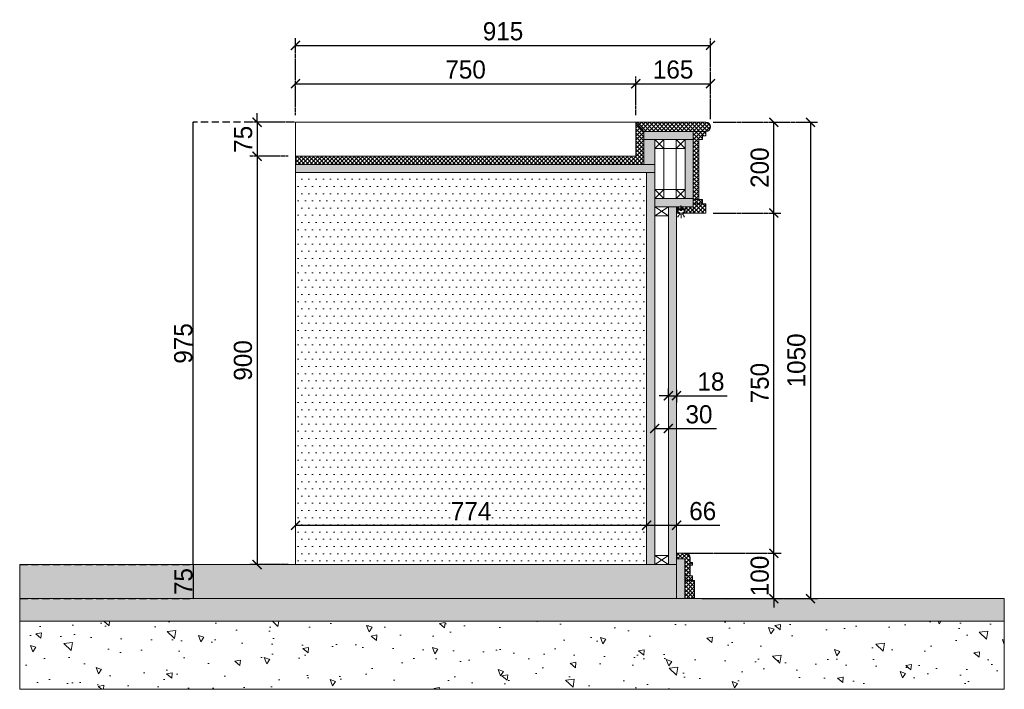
# Model space of a CAD drawing. Header units: millimetres. Extents: x 193134 to 268609, y 2024 to 10978.
# Tile 16 of 27: x 238932 to 241103, y 8077 to 9554. Entities that reach past the tile are written whole.
import ezdxf

# ---------------------------------------------------------------- set-up
doc = ezdxf.new("R2010")
doc.units = ezdxf.units.MM
doc.header["$LTSCALE"] = 2.5
doc.linetypes.add('DASHED2', pattern=[9.525, 6.35, -3.175])
for name, color, linetype, lineweight in [('Dimension', 40, 'Continuous', 0), ('ELEVATION 2', 43, 'Continuous', 15), ('ELEVATION 3', 21, 'Continuous', 13), ('ELEVATION 4', 35, 'Continuous', 9), ('HATCH LIGHT', 250, 'Continuous', 0), ('HATCH MEDIUM', 251, 'Continuous', 5), ('JOINERY_FABRIC-1', 3, 'Continuous', 0)]:
    doc.layers.add(name, color=color, linetype=linetype, lineweight=lineweight)
for name, color, linetype in [('PDF10_AED_297_PM_Cladding details$0$63071 FF-LIG', 7, 'Continuous'), ('PDF10_HANGAR-DOOR-ID$0$SCREW', 7, 'Continuous'), ('PDF10_KOJ-JNY-MDF Outer', 254, 'Continuous')]:
    doc.layers.add(name, color=color, linetype=linetype)
doc.styles.get("Standard").update_dxf_attribs({"font": 'GOTHIC.TTF'})
doc.dimstyles.new('AJKD_20', dxfattribs={"dimscale": 20, "dimtxt": 2, "dimasz": 1, "dimexe": 0.8, "dimexo": 0.8, "dimgap": 0.5, "dimtad": 1, "dimdec": 0, "dimzin": 0, "dimdsep": 46, "dimtxsty": 'Standard', "dimblk": 'ARCHTICK', "dimcen": 0.125, "dimclrd": 251, "dimclre": 251, "dimclrt": 42, "dimadec": 0, "dimazin": 0, "dimtfac": 1, "dimtdec": 0, "dimtix": 1, "dimtmove": 0, "dimatfit": 3, "dimfxl": 0, "dimtolj": 1, "dimtzin": 0, "dimarcsym": 0})
doc.dimstyles.new('Copy of AJKD_20', dxfattribs={"dimscale": 20, "dimtxt": 0.3, "dimasz": 0.15, "dimexe": 0, "dimexo": 0.1, "dimgap": 0.05, "dimtad": 1, "dimdec": 0, "dimzin": 0, "dimdsep": 46, "dimtxsty": 'Standard', "dimblk": 'ARCHTICK', "dimcen": 0.125, "dimclrd": 251, "dimclre": 251, "dimclrt": 42, "dimadec": 0, "dimazin": 0, "dimtfac": 1, "dimtdec": 0, "dimtix": 1, "dimtmove": 0, "dimatfit": 3, "dimfxl": 0, "dimtolj": 1, "dimtzin": 0, "dimarcsym": 0})

# ---------------------------------------------------------------- blocks, each defined once
blk = doc.blocks.new('*U29')
h = blk.add_hatch()
h.set_pattern_fill('AR-CONC', color=8, scale=20)
h.set_pattern_definition([(50, (-104760.01, -16109.49), (143.45204, -12.55043), [15, -165]), (355, (-104760, -16109.49), (-27.75027, 150.43843), [12, -132]), (100.45144, (-104748.05, -16110.53), (115.70177, 137.888), [12.74804, -140.22842]), (46.1842, (-104760, -16069.49), (213.44827, -33.10386), [22.5, -247.5]), (96.63564, (-104742.22, -16072.25), (186.9324, 194.8237), [19.12207, -210.34275]), (351.18416, (-104760, -16069.49), (186.9324, 194.8237), [18, -198]), (21, (-104740.01, -16079.49), (119.38141, -80.52378), [15, -165]), (326, (-104740, -16079.49), (48.66307, 145.03), [12, -132]), (71.45144, (-104730.06, -16086.2), (168.04448, 64.50623), [12.74804, -140.22842]), (37.5, (-104760.006, -16109.49), (2.43197, 66.57877), [0, -130.4, 0, -134, 0, -132.5]), (7.5, (-104760.01, -16109.49), (52.613907, 78.88234), [0, -76.4, 0, -127.4, 0, -50.5]), (327.5, (-104804.606, -16109.49), (106.764487, -4.510974), [0, -50, 0, -156, 0, -207]), (317.5, (-104824.61, -16109.49), (116.63723, 20.021), [0, -65, 0, -103.6, 0, -147])])
h.paths.add_polyline_path([(100, -1772.7), (250, -1772.7), (250, 397.9), (100, 397.9)])
h = blk.add_hatch(color=8)
h.dxf.hatch_style = 1
h.paths.add_polyline_path([(300, 397.9), (250, 397.9), (250, -1772.7), (300, -1772.7)])
at = {"color": 6}
for points in [[(250, 397.9), (100, 397.9), (100, -1772.7), (250, -1772.7)], [(250, 397.9), (300, 397.9), (300, -1772.7), (250, -1772.7)]]:
    blk.add_lwpolyline(points, close=True, dxfattribs=at)
blk = doc.blocks.new('lg')
at = {"layer": 'JOINERY_FABRIC-1', "color": 8}
blk.add_lwpolyline([(67673, 63291.9), (67693.3, 63291.9), (67693.3, 63301.2), (67673, 63301.2)], close=True, dxfattribs=at)
at = {"layer": 'PDF10_AED_297_PM_Cladding details$0$63071 FF-LIG', "color": 8, "lineweight": 0}
for p, q in [((67685.7, 63299.5), (67679.8, 63299.5)), ((67677.2, 63291.9), (67674.7, 63291.9)), ((67678.1, 63286.8), (67675.5, 63283.4)), ((67677.2, 63293.5), (67678.9, 63293.5)), ((67678.9, 63293.5), (67680.6, 63291.9)), ((67679.8, 63289.3), (67678.9, 63287.6)), ((67680.6, 63291.9), (67685.7, 63291.9)), ((67683.1, 63287.6), (67683.1, 63285.9)), ((67683.1, 63285.1), (67683.1, 63280.9)), ((67685.7, 63291.9), (67686.5, 63291.9)), ((67686.5, 63291.9), (67687.4, 63293.5)), ((67687.4, 63293.5), (67689.1, 63293.5)), ((67687.4, 63289.3), (67688.2, 63287.6)), ((67688.2, 63286.8), (67690.8, 63283.4)), ((67690.8, 63291.9), (67689.1, 63291.9))]:
    blk.add_line(p, q, dxfattribs=at)
for points in [[(67674.7, 63291.9), (67674.7, 63300.3), (67690.8, 63300.3), (67690.8, 63291.9)], [(67689.1, 63291.9), (67689.1, 63294.4), (67689.9, 63294.4), (67689.9, 63299.5), (67676.4, 63299.5), (67676.4, 63294.4), (67677.2, 63294.4), (67677.2, 63291.9)]]:
    blk.add_lwpolyline(points, dxfattribs=at)
blk.add_arc((67683.6, 63294.8), 6.35, 202.1005, 337.8995, dxfattribs=at)
at = {"layer": 'PDF10_HANGAR-DOOR-ID$0$SCREW', "color": 8, "lineweight": 0}
for p, q in [((67682.9, 63307.9), (67682.3, 63307.4)), ((67682.3, 63305.7), (67683.1, 63306.5)), ((67682.3, 63305.7), (67683.1, 63306.5)), ((67682.3, 63305.7), (67682.3, 63305.4)), ((67682.3, 63305.4), (67682.3, 63304.5)), ((67683.1, 63304.5), (67682.3, 63303.7)), ((67682.3, 63304.5), (67682.3, 63303.7)), ((67682.3, 63303.7), (67683.1, 63303.7)), ((67683.1, 63303.7), (67682.3, 63302.9)), ((67682.3, 63303.7), (67682.3, 63302.9)), ((67682.3, 63302.9), (67682.3, 63302.9)), ((67683.1, 63302.9), (67682.3, 63302)), ((67682.3, 63302), (67682.3, 63302)), ((67682.3, 63302), (67682.3, 63301.2)), ((67683.1, 63302), (67682.3, 63301.2)), ((67682.3, 63301.2), (67682.3, 63300.3)), ((67683.1, 63300.3), (67682.3, 63299.5)), ((67682.3, 63299.5), (67683.1, 63300.3)), ((67682.3, 63300.3), (67682.3, 63299.5)), ((67682.3, 63299.5), (67682.3, 63299.5)), ((67682.7, 63298), (67682.7, 63298)), ((67683.1, 63303.7), (67683.1, 63304.5)), ((67683.1, 63300.3), (67683.1, 63299.5)), ((67683.1, 63299.5), (67683.1, 63300.3)), ((67683.6, 63298), (67683.6, 63298))]:
    blk.add_line(p, q, dxfattribs=at)
for points in [[(67681, 63298), (67682.7, 63298), (67683.6, 63298), (67684.4, 63298)], [(67682.3, 63308.2), (67682.3, 63309), (67683.1, 63307.4), (67683.1, 63307.4)], [(67683.1, 63306.5), (67682.3, 63306.5), (67682.3, 63307.4), (67682.9, 63307.9), (67682.3, 63307.4), (67682.3, 63308.2), (67682.6, 63308.5), (67682.3, 63308.2), (67682.6, 63308.5)], [(67682.3, 63304.5), (67683.1, 63305.4), (67682.3, 63305.4), (67682.3, 63305.4), (67683.1, 63305.7)], [(67682.3, 63302.9), (67683.1, 63303.7), (67682.3, 63303.7), (67683.1, 63304.5), (67682.3, 63304.5), (67683.1, 63305.4), (67683.1, 63305.4)]]:
    blk.add_lwpolyline(points, dxfattribs=at)
for points in [[(67681.1, 63298, 0.304472), (67682.3, 63300.3), (67683.1, 63301.2), (67683.1, 63301.2), (67682.3, 63300.3), (67683.1, 63301.2)], [(67682.3, 63305.4), (67683.1, 63305.7), (67682.3, 63305.7), (67682.3, 63306.5), (67683.1, 63307.4), (67682.3, 63306.5), (67683.1, 63307.4), (67683.1, 63307.4), (67683.1, 63300.3, 0.304472), (67684.3, 63298)]]:
    blk.add_lwpolyline(points, format="xyb", dxfattribs=at)
for points in [[(67682.3, 63302), (67683.1, 63303.7), (67682.3, 63302.9)], [(67682.3, 63302), (67683.1, 63302.9), (67683.1, 63302.9)], [(67682.3, 63301.2), (67683.1, 63302), (67683.1, 63302)]]:
    blk.add_lwpolyline(points, close=True, dxfattribs=at)
at = {"layer": 'PDF10_KOJ-JNY-MDF Outer', "color": 8, "lineweight": 0}
blk.add_line((67673, 63301.2), (67673, 63291.9), dxfattribs=at)
blk = doc.blocks.new('_ArchTick')
at = {"color": 0, "linetype": 'ByBlock', "const_width": 0.15}
blk.add_lwpolyline([(-0.5, -0.5), (0.5, 0.5)], dxfattribs=at)
blk = doc.blocks.new('*D16')
at = {"layer": 'Defpoints', "color": 0, "ltscale": 0.1}
for p in [(239539.9, 9327.3), (239455.2, 9252.3), (239539.9, 9252.3)]:
    blk.add_point(p, dxfattribs=at)
at = {"layer": 'Dimension', "color": 251, "lineweight": -2, "ltscale": 0.1}
for p, q in [((239455.2, 9327.3), (239455.2, 9347.3)), ((239455.2, 9327.3), (239455.2, 9252.3)), ((239455.2, 9252.3), (239455.2, 9232.3))]:
    blk.add_line(p, q, dxfattribs=at)
at = {"layer": 'Dimension', "color": 251, "linetype": 'DASHED2', "lineweight": -2, "ltscale": 0.1}
for p, q in [((239523.9, 9327.3), (239439.2, 9327.3)), ((239523.9, 9252.3), (239439.2, 9252.3))]:
    blk.add_line(p, q, dxfattribs=at)
at = {"layer": 'Dimension', "color": 251, "lineweight": -2, "ltscale": 0.1, "xscale": 20, "yscale": 20, "zscale": 20}
for p, rotation in [((239455.2, 9327.3), 270), ((239455.2, 9252.3), 90)]:
    blk.add_blockref('_ArchTick', p, dxfattribs=dict(at, rotation=rotation))
at = {"layer": 'Dimension', "color": 42, "ltscale": 0.1, "insert": (239424.7, 9289.8), "char_height": 40, "attachment_point": 5, "rotation": 90}
blk.add_mtext('\\A1;75', dxfattribs=at)
blk = doc.blocks.new('*D17')
at = {"layer": 'Defpoints', "color": 0, "ltscale": 0.1}
for p in [(239539.9, 9252.3), (239455.2, 8352.3), (239539.9, 8352.3)]:
    blk.add_point(p, dxfattribs=at)
at = {"layer": 'Dimension', "color": 251, "linetype": 'DASHED2', "lineweight": -2, "ltscale": 0.1}
for p, q in [((239523.9, 9252.3), (239439.2, 9252.3)), ((239523.9, 8352.3), (239439.2, 8352.3))]:
    blk.add_line(p, q, dxfattribs=at)
at = {"layer": 'Dimension', "color": 251, "lineweight": -2, "ltscale": 0.1}
blk.add_line((239455.2, 9252.3), (239455.2, 8352.3), dxfattribs=at)
at = {"layer": 'Dimension', "color": 251, "lineweight": -2, "ltscale": 0.1, "xscale": 20, "yscale": 20, "zscale": 20}
for p, rotation in [((239455.2, 9252.3), 90), ((239455.2, 8352.3), 270)]:
    blk.add_blockref('_ArchTick', p, dxfattribs=dict(at, rotation=rotation))
at = {"layer": 'Dimension', "color": 42, "ltscale": 0.1, "insert": (239424.2, 8802.3), "char_height": 40, "attachment_point": 5, "rotation": 90}
blk.add_mtext('\\A1;900', dxfattribs=at)
blk = doc.blocks.new('DE')
at = {"color": 8}
for p, q in [((119502.1, 80733.5), (119522.1, 80753.5)), ((119502.1, 80753.5), (119522.1, 80733.5))]:
    blk.add_line(p, q, dxfattribs=at)
at = {"color": 13}
blk.add_lwpolyline([(119502.1, 80733.5), (119522.1, 80733.5), (119522.1, 80753.5), (119502.1, 80753.5)], close=True, dxfattribs=at)
blk = doc.blocks.new('*D18')
at = {"layer": 'Defpoints', "color": 0}
for p in [(240379.9, 8377.2), (240594.5, 8377.2), (240419.9, 8277.3)]:
    blk.add_point(p, dxfattribs=at)
at = {"layer": 'Dimension', "color": 251, "lineweight": -2}
for p, q in [((240594.5, 8377.2), (240594.5, 8397.2)), ((240594.5, 8277.3), (240594.5, 8377.2)), ((240594.5, 8277.3), (240594.5, 8257.3))]:
    blk.add_line(p, q, dxfattribs=at)
at = {"layer": 'Dimension', "color": 251, "linetype": 'DASHED2', "lineweight": -2}
for p, q in [((240395.9, 8377.2), (240610.5, 8377.2)), ((240435.9, 8277.3), (240610.5, 8277.3))]:
    blk.add_line(p, q, dxfattribs=at)
at = {"layer": 'Dimension', "color": 251, "lineweight": -2, "xscale": 20, "yscale": 20, "zscale": 20}
for p, rotation in [((240594.5, 8377.2), 270), ((240594.5, 8277.3), 90)]:
    blk.add_blockref('_ArchTick', p, dxfattribs=dict(at, rotation=rotation))
at = {"layer": 'Dimension', "color": 42, "insert": (240563.5, 8327.2), "char_height": 40, "attachment_point": 5, "rotation": 90}
blk.add_mtext('\\A1;100', dxfattribs=at)
blk = doc.blocks.new('*D19')
at = {"layer": 'Defpoints', "color": 0, "ltscale": 0.1}
for p in [(240444.9, 9127.3), (240594.5, 9127.3), (240379.9, 8377.2)]:
    blk.add_point(p, dxfattribs=at)
at = {"layer": 'Dimension', "color": 251, "linetype": 'DASHED2', "lineweight": -2, "ltscale": 0.1}
for p, q in [((240460.9, 9127.3), (240610.5, 9127.3)), ((240395.9, 8377.2), (240610.5, 8377.2))]:
    blk.add_line(p, q, dxfattribs=at)
at = {"layer": 'Dimension', "color": 251, "lineweight": -2, "ltscale": 0.1}
blk.add_line((240594.5, 8377.2), (240594.5, 9127.3), dxfattribs=at)
at = {"layer": 'Dimension', "color": 251, "lineweight": -2, "ltscale": 0.1, "xscale": 20, "yscale": 20, "zscale": 20}
for p, rotation in [((240594.5, 9127.3), 90), ((240594.5, 8377.2), 270)]:
    blk.add_blockref('_ArchTick', p, dxfattribs=dict(at, rotation=rotation))
at = {"layer": 'Dimension', "color": 42, "ltscale": 0.1, "insert": (240563.5, 8752.2), "char_height": 40, "attachment_point": 5, "rotation": 90}
blk.add_mtext('\\A1;750', dxfattribs=at)
blk = doc.blocks.new('*D20')
at = {"layer": 'Defpoints', "color": 0, "ltscale": 0.1}
for p in [(240444.9, 9327.3), (240594.5, 9327.3), (240444.9, 9127.3)]:
    blk.add_point(p, dxfattribs=at)
at = {"layer": 'Dimension', "color": 251, "linetype": 'DASHED2', "lineweight": -2, "ltscale": 0.1}
for p, q in [((240460.9, 9327.3), (240610.5, 9327.3)), ((240460.9, 9127.3), (240610.5, 9127.3))]:
    blk.add_line(p, q, dxfattribs=at)
at = {"layer": 'Dimension', "color": 251, "lineweight": -2, "ltscale": 0.1}
blk.add_line((240594.5, 9127.3), (240594.5, 9327.3), dxfattribs=at)
at = {"layer": 'Dimension', "color": 251, "lineweight": -2, "ltscale": 0.1, "xscale": 20, "yscale": 20, "zscale": 20}
for p, rotation in [((240594.5, 9327.3), 90), ((240594.5, 9127.3), 270)]:
    blk.add_blockref('_ArchTick', p, dxfattribs=dict(at, rotation=rotation))
at = {"layer": 'Dimension', "color": 42, "ltscale": 0.1, "insert": (240563.5, 9227.3), "char_height": 40, "attachment_point": 5, "rotation": 90}
blk.add_mtext('\\A1;200', dxfattribs=at)
blk = doc.blocks.new('*D21')
at = {"layer": 'Defpoints', "color": 0, "ltscale": 0.1}
for p in [(240444.9, 9327.3), (240419.9, 8277.3), (240675.3, 8277.3)]:
    blk.add_point(p, dxfattribs=at)
at = {"layer": 'Dimension', "color": 251, "linetype": 'DASHED2', "lineweight": -2, "ltscale": 0.1}
for p, q in [((240460.9, 9327.3), (240691.3, 9327.3)), ((240435.9, 8277.3), (240691.3, 8277.3))]:
    blk.add_line(p, q, dxfattribs=at)
at = {"layer": 'Dimension', "color": 251, "lineweight": -2, "ltscale": 0.1}
blk.add_line((240675.3, 9327.3), (240675.3, 8277.3), dxfattribs=at)
at = {"layer": 'Dimension', "color": 251, "lineweight": -2, "ltscale": 0.1, "xscale": 20, "yscale": 20, "zscale": 20}
for p, rotation in [((240675.3, 9327.3), 90), ((240675.3, 8277.3), 270)]:
    blk.add_blockref('_ArchTick', p, dxfattribs=dict(at, rotation=rotation))
at = {"layer": 'Dimension', "color": 42, "ltscale": 0.1, "insert": (240644.2, 8802.3), "char_height": 40, "attachment_point": 5, "rotation": 90}
blk.add_mtext('\\A1;1050', dxfattribs=at)
blk = doc.blocks.new('*D22')
at = {"layer": 'Defpoints', "color": 0, "ltscale": 0.1}
for p in [(240454.9, 9496.8), (239539.9, 9326.9), (240454.9, 9318.2)]:
    blk.add_point(p, dxfattribs=at)
at = {"layer": 'Dimension', "color": 251, "linetype": 'DASHED2', "lineweight": -2, "ltscale": 0.1}
for p, q in [((239539.9, 9342.9), (239539.9, 9512.8)), ((240454.9, 9334.2), (240454.9, 9512.8))]:
    blk.add_line(p, q, dxfattribs=at)
at = {"layer": 'Dimension', "color": 251, "lineweight": -2, "ltscale": 0.1}
blk.add_line((239539.9, 9496.8), (240454.9, 9496.8), dxfattribs=at)
at = {"layer": 'Dimension', "color": 251, "lineweight": -2, "ltscale": 0.1, "xscale": 20, "yscale": 20, "zscale": 20, "rotation": 180}
blk.add_blockref('_ArchTick', (239539.9, 9496.8), dxfattribs=at)
at = {"layer": 'Dimension', "color": 251, "lineweight": -2, "ltscale": 0.1, "xscale": 20, "yscale": 20, "zscale": 20}
blk.add_blockref('_ArchTick', (240454.9, 9496.8), dxfattribs=at)
at = {"layer": 'Dimension', "color": 42, "ltscale": 0.1, "insert": (239997.4, 9527.8), "char_height": 40, "attachment_point": 5}
blk.add_mtext('\\A1;915', dxfattribs=at)
blk = doc.blocks.new('*D23')
at = {"layer": 'Defpoints', "color": 0, "ltscale": 0.1}
for p in [(240289.9, 9412.4), (239539.9, 9326.9), (240289.9, 9327.3)]:
    blk.add_point(p, dxfattribs=at)
at = {"layer": 'Dimension', "color": 251, "linetype": 'DASHED2', "lineweight": -2, "ltscale": 0.1}
for p, q in [((239539.9, 9342.9), (239539.9, 9428.4)), ((240289.9, 9343.3), (240289.9, 9428.4))]:
    blk.add_line(p, q, dxfattribs=at)
at = {"layer": 'Dimension', "color": 251, "lineweight": -2, "ltscale": 0.1}
blk.add_line((239539.9, 9412.4), (240289.9, 9412.4), dxfattribs=at)
at = {"layer": 'Dimension', "color": 251, "lineweight": -2, "ltscale": 0.1, "xscale": 20, "yscale": 20, "zscale": 20, "rotation": 180}
blk.add_blockref('_ArchTick', (239539.9, 9412.4), dxfattribs=at)
at = {"layer": 'Dimension', "color": 251, "lineweight": -2, "ltscale": 0.1, "xscale": 20, "yscale": 20, "zscale": 20}
blk.add_blockref('_ArchTick', (240289.9, 9412.4), dxfattribs=at)
at = {"layer": 'Dimension', "color": 42, "ltscale": 0.1, "insert": (239914.9, 9443.4), "char_height": 40, "attachment_point": 5}
blk.add_mtext('\\A1;750', dxfattribs=at)
blk = doc.blocks.new('*D24')
at = {"layer": 'Defpoints', "color": 0, "ltscale": 0.1}
for p in [(240454.9, 9412.4), (240289.9, 9327.3), (240454.9, 9318.2)]:
    blk.add_point(p, dxfattribs=at)
at = {"layer": 'Dimension', "color": 251, "linetype": 'DASHED2', "lineweight": -2, "ltscale": 0.1}
for p, q in [((240289.9, 9343.3), (240289.9, 9428.4)), ((240454.9, 9334.2), (240454.9, 9428.4))]:
    blk.add_line(p, q, dxfattribs=at)
at = {"layer": 'Dimension', "color": 251, "lineweight": -2, "ltscale": 0.1}
blk.add_line((240289.9, 9412.4), (240454.9, 9412.4), dxfattribs=at)
at = {"layer": 'Dimension', "color": 251, "lineweight": -2, "ltscale": 0.1, "xscale": 20, "yscale": 20, "zscale": 20, "rotation": 180}
blk.add_blockref('_ArchTick', (240289.9, 9412.4), dxfattribs=at)
at = {"layer": 'Dimension', "color": 251, "lineweight": -2, "ltscale": 0.1, "xscale": 20, "yscale": 20, "zscale": 20}
blk.add_blockref('_ArchTick', (240454.9, 9412.4), dxfattribs=at)
at = {"layer": 'Dimension', "color": 42, "ltscale": 0.1, "insert": (240372.4, 9443.4), "char_height": 40, "attachment_point": 5}
blk.add_mtext('\\A1;165', dxfattribs=at)
blk = doc.blocks.new('*D25')
at = {"layer": 'Defpoints', "color": 0, "ltscale": 0.1}
for p in [(240379.9, 8753.7), (240361.9, 8709.5), (240379.9, 8724.5)]:
    blk.add_point(p, dxfattribs=at)
at = {"layer": 'Dimension', "color": 251, "linetype": 'DASHED2', "lineweight": -2, "ltscale": 0.1}
for p, q in [((240361.9, 8725.5), (240361.9, 8740.5)), ((240379.9, 8737.7), (240379.9, 8708.5))]:
    blk.add_line(p, q, dxfattribs=at)
at = {"layer": 'Dimension', "color": 251, "lineweight": -2, "ltscale": 0.1}
for p, q in [((240361.9, 8724.5), (240341.9, 8724.5)), ((240361.9, 8724.5), (240379.9, 8724.5)), ((240379.9, 8724.5), (240491.8, 8724.5))]:
    blk.add_line(p, q, dxfattribs=at)
at = {"layer": 'Dimension', "color": 251, "lineweight": -2, "ltscale": 0.1, "xscale": 20, "yscale": 20, "zscale": 20}
blk.add_blockref('_ArchTick', (240361.9, 8724.5), dxfattribs=at)
at = {"layer": 'Dimension', "color": 251, "lineweight": -2, "ltscale": 0.1, "xscale": 20, "yscale": 20, "zscale": 20, "rotation": 180}
blk.add_blockref('_ArchTick', (240379.9, 8724.5), dxfattribs=at)
at = {"layer": 'Dimension', "color": 42, "ltscale": 0.1, "insert": (240455.9, 8755.5), "char_height": 40, "attachment_point": 5}
blk.add_mtext('\\A1;18', dxfattribs=at)
blk = doc.blocks.new('*D26')
at = {"layer": 'Defpoints', "color": 0, "ltscale": 0.1}
for p in [(240331.9, 8652.2), (240361.9, 8652.2), (240361.9, 8652.2)]:
    blk.add_point(p, dxfattribs=at)
at = {"layer": 'Dimension', "color": 251, "lineweight": -2, "ltscale": 0.1}
for p, q in [((240331.9, 8652.2), (240361.9, 8652.2)), ((240361.9, 8652.2), (240468.4, 8652.2))]:
    blk.add_line(p, q, dxfattribs=at)
at = {"layer": 'Dimension', "color": 251, "lineweight": -2, "ltscale": 0.1, "xscale": 20, "yscale": 20, "zscale": 20, "rotation": 180}
blk.add_blockref('_ArchTick', (240331.9, 8652.2), dxfattribs=at)
at = {"layer": 'Dimension', "color": 251, "lineweight": -2, "ltscale": 0.1, "xscale": 20, "yscale": 20, "zscale": 20}
blk.add_blockref('_ArchTick', (240361.9, 8652.2), dxfattribs=at)
at = {"layer": 'Dimension', "color": 42, "ltscale": 0.1, "insert": (240429.4, 8683.3), "char_height": 40, "attachment_point": 5}
blk.add_mtext('\\A1;30', dxfattribs=at)
blk = doc.blocks.new('*D27')
at = {"layer": 'Defpoints', "color": 0, "ltscale": 0.1}
for p in [(239539.9, 8439), (240313.9, 8439), (240313.9, 8439)]:
    blk.add_point(p, dxfattribs=at)
at = {"layer": 'Dimension', "color": 251, "lineweight": -2, "ltscale": 0.1}
blk.add_line((239539.9, 8439), (240313.9, 8439), dxfattribs=at)
at = {"layer": 'Dimension', "color": 251, "lineweight": -2, "ltscale": 0.1, "xscale": 20, "yscale": 20, "zscale": 20, "rotation": 180}
blk.add_blockref('_ArchTick', (239539.9, 8439), dxfattribs=at)
at = {"layer": 'Dimension', "color": 251, "lineweight": -2, "ltscale": 0.1, "xscale": 20, "yscale": 20, "zscale": 20}
blk.add_blockref('_ArchTick', (240313.9, 8439), dxfattribs=at)
at = {"layer": 'Dimension', "color": 42, "ltscale": 0.1, "insert": (239926.9, 8470), "char_height": 40, "attachment_point": 5}
blk.add_mtext('\\A1;774', dxfattribs=at)
blk = doc.blocks.new('*D28')
at = {"layer": 'Defpoints', "color": 0, "ltscale": 0.1}
for p in [(240313.9, 8439), (240379.9, 8439), (240379.9, 8439)]:
    blk.add_point(p, dxfattribs=at)
at = {"layer": 'Dimension', "color": 251, "lineweight": -2, "ltscale": 0.1}
for p, q in [((240313.9, 8439), (240379.9, 8439)), ((240379.9, 8439), (240475.4, 8439))]:
    blk.add_line(p, q, dxfattribs=at)
at = {"layer": 'Dimension', "color": 251, "lineweight": -2, "ltscale": 0.1, "xscale": 20, "yscale": 20, "zscale": 20, "rotation": 180}
blk.add_blockref('_ArchTick', (240313.9, 8439), dxfattribs=at)
at = {"layer": 'Dimension', "color": 251, "lineweight": -2, "ltscale": 0.1, "xscale": 20, "yscale": 20, "zscale": 20}
blk.add_blockref('_ArchTick', (240379.9, 8439), dxfattribs=at)
at = {"layer": 'Dimension', "color": 42, "ltscale": 0.1, "insert": (240437.7, 8470), "char_height": 40, "attachment_point": 5}
blk.add_mtext('\\A1;66', dxfattribs=at)
blk = doc.blocks.new('*D146')
at = {"layer": 'Defpoints', "color": 0}
for p in [(238931.9, 8352.3), (238931.9, 8277.3), (239314.6, 8277.3)]:
    blk.add_point(p, dxfattribs=at)
at = {"layer": 'Dimension', "color": 251, "linetype": 'DASHED2', "lineweight": -2}
for p, q in [((238933.9, 8352.3), (239314.6, 8352.3)), ((238933.9, 8277.3), (239314.6, 8277.3))]:
    blk.add_line(p, q, dxfattribs=at)
at = {"layer": 'Dimension', "color": 251, "lineweight": -2}
blk.add_line((239314.6, 8352.3), (239314.6, 8277.3), dxfattribs=at)
at = {"layer": 'Dimension', "color": 251, "lineweight": -2, "xscale": 3, "yscale": 3, "zscale": 3}
for p, rotation in [((239314.6, 8352.3), 90), ((239314.6, 8277.3), 270)]:
    blk.add_blockref('_ArchTick', p, dxfattribs=dict(at, rotation=rotation))
at = {"layer": 'Dimension', "color": 42, "insert": (239293.1, 8314.8), "char_height": 40, "attachment_point": 5, "rotation": 90}
blk.add_mtext('\\A1;75', dxfattribs=at)
blk = doc.blocks.new('*D147')
at = {"layer": 'Defpoints', "color": 0}
for p in [(239314.6, 9327.3), (239539.9, 9327.3), (238931.9, 8352.3)]:
    blk.add_point(p, dxfattribs=at)
at = {"layer": 'Dimension', "color": 251, "linetype": 'DASHED2', "lineweight": -2}
for p, q in [((239537.9, 9327.3), (239314.6, 9327.3)), ((238933.9, 8352.3), (239314.6, 8352.3))]:
    blk.add_line(p, q, dxfattribs=at)
at = {"layer": 'Dimension', "color": 251, "lineweight": -2}
blk.add_line((239314.6, 8352.3), (239314.6, 9327.3), dxfattribs=at)
at = {"layer": 'Dimension', "color": 251, "lineweight": -2, "xscale": 3, "yscale": 3, "zscale": 3}
for p, rotation in [((239314.6, 9327.3), 90), ((239314.6, 8352.3), 270)]:
    blk.add_blockref('_ArchTick', p, dxfattribs=dict(at, rotation=rotation))
at = {"layer": 'Dimension', "color": 42, "insert": (239292.6, 8839.8), "char_height": 40, "attachment_point": 5, "rotation": 90}
blk.add_mtext('\\A1;975', dxfattribs=at)

msp = doc.modelspace()

# ---------------------------------------------------------------- hatches: boundary and pattern name
at = {"layer": 'Dimension'}
h = msp.add_hatch(color=251, dxfattribs=at)
h.dxf.hatch_style = 1
h.paths.add_polyline_path([(238931.9, 8352.3), (240379.9, 8352.3), (240379.9, 8277.3), (238931.9, 8277.3)])
at = {"layer": 'HATCH LIGHT'}
h = msp.add_hatch(dxfattribs=at)
h.set_pattern_fill('ANSI37', color=256, scale=2)
h.set_pattern_definition([(45, (0, -7340.056), (-4.49012806, 4.49012806), []), (135, (0, -7340.056), (-4.49012806, -4.49012806), [])])
h.paths.add_polyline_path([(240307.9, 9306.9), (240289.9, 9326.9), (240289.9, 9252.3), (239539.9, 9252.3), (239539.9, 9234.3), (240307.9, 9234.3)])
edge = h.paths.add_edge_path()
edge.add_line((240444.9, 9327.3), (240289.9, 9327.3))
edge.add_line((240289.9, 9327.3), (240307.9, 9307.3))
edge.add_line((240307.9, 9307.3), (240444.9, 9307.3))
edge.add_arc((240444.9, 9317.3), 10, 269.98, 450.02)
h.paths.add_polyline_path([(240428.9, 9289.3), (240436.9, 9289.3), (240436.9, 9297.3), (240444.9, 9297.3), (240444.9, 9307.3), (240416.9, 9307.3), (240416.9, 9157.3), (240428.9, 9157.3)])
h.paths.add_polyline_path([(240436.9, 9157.3), (240416.9, 9157.3), (240416.9, 9147.3), (240436.9, 9147.3)])
h.paths.add_polyline_path([(240444.9, 9147.3), (240416.9, 9147.3), (240416.9, 9127.3), (240444.9, 9127.3)])
h.paths.add_polyline_path([(240416.9, 9141.3), (240390.1, 9141.3), (240390.1, 9136.2), (240400.2, 9136.2), (240400.2, 9127.3), (240416.9, 9127.3)])
h.paths.add_polyline_path([(240389.2, 9137.9), (240389.2, 9138.8), (240389.2, 9139.6), (240389.2, 9140.4), (240389.2, 9140.7), (240389.2, 9141.3), (240379.9, 9141.3), (240379.9, 9136.2), (240389.2, 9136.2), (240389.2, 9137.1)])
edge = h.paths.add_edge_path()
edge.add_arc((240399.9, 8367.2), 10, 0, 90)
edge.add_line((240399.9, 8377.2), (240379.9, 8377.2))
edge.add_line((240379.9, 8377.2), (240379.9, 8365.2))
edge.add_line((240379.9, 8365.2), (240397.9, 8365.2))
edge.add_line((240397.9, 8365.2), (240397.9, 8357.2))
edge.add_line((240397.9, 8357.2), (240409.9, 8357.2))
edge.add_line((240409.9, 8357.2), (240409.9, 8367.2))
h.paths.add_polyline_path([(240414.9, 8357.2), (240397.9, 8357.2), (240397.9, 8351.2), (240414.9, 8351.2)])
h.paths.add_polyline_path([(240409.9, 8351.2), (240397.9, 8351.2), (240397.9, 8327.2), (240409.9, 8327.2)])
h.paths.add_polyline_path([(240414.9, 8327.2), (240397.9, 8327.2), (240397.9, 8317.2), (240409.9, 8317.2), (240414.9, 8317.2)])
h.paths.add_polyline_path([(240419.9, 8317.2), (240414.9, 8317.2), (240409.9, 8317.2), (240397.9, 8317.2), (240397.9, 8277.3), (240419.9, 8277.3)])
h = msp.add_hatch(dxfattribs=at)
h.set_pattern_fill('ANSI36', color=256, scale=1.5, angle=180)
h.set_pattern_definition([(225, (-89242.654, -10429.8917), (-2.525697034, -9.260889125), [11.90625, -2.38125, 0, -2.38125])])
h.paths.add_polyline_path([(239539.9, 9234.3), (240307.9, 9234.3), (240307.9, 9307.3), (240416.9, 9307.3), (240416.9, 9158.9), (240398.9, 9158.9), (240398.9, 9178.9), (240398.9, 9288.9), (240395.7, 9289.3), (240331.9, 9289.3), (240331.9, 9268.9), (240331.9, 9216.3), (239539.9, 9216.3)])
h.paths.add_polyline_path([(240331.9, 9158.9), (240345.9, 9158.9), (240416.9, 9158.9), (240416.9, 9140.9), (240331.9, 9140.9)])
h = msp.add_hatch(dxfattribs=at)
h.set_pattern_fill('DOTS', color=256, scale=10)
h.set_pattern_definition([(0, (0, -7340.056), (7.9375, 15.875), [0, -15.875])])
h.paths.add_polyline_path([(240313.9, 9216.3), (239539.9, 9216.3), (239539.9, 8352.3), (240313.9, 8352.3)])
h = msp.add_hatch(dxfattribs=at)
h.set_pattern_fill('ANSI36', color=256, scale=1.5, angle=180)
h.set_pattern_definition([(225, (-60.1744, -7340.056), (-2.52569703, -9.260889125), [11.90625, -2.38125, 0, -2.38125])])
h.paths.add_polyline_path([(240313.9, 9216.3), (240331.9, 9216.3), (240331.9, 8352.3), (240313.9, 8352.3)])
h = msp.add_hatch(dxfattribs=at)
h.set_pattern_fill('ANSI36', color=256, scale=1.5, angle=180)
h.set_pattern_definition([(225, (0, -7340.056), (-2.52569703, -9.260889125), [11.90625, -2.38125, 0, -2.38125])])
h.paths.add_polyline_path([(240397.9, 8365.2), (240379.9, 8365.2), (240379.9, 8277.3), (240397.9, 8277.3)])
h.paths.add_polyline_path([(240361.9, 9140.6), (240379.9, 9140.6), (240379.9, 8352.3), (240361.9, 8352.3)])

# ---------------------------------------------------------------- linework, layer by layer
at = {"layer": 'ELEVATION 2'}
msp.add_lwpolyline([(238931.9, 8352.3), (240379.9, 8352.3), (240379.9, 8277.3), (238931.9, 8277.3)], close=True, dxfattribs=at)
at = {"layer": 'ELEVATION 3'}
for p, q in [((240307.9, 9307.3), (240289.9, 9327.3)), ((240289.9, 9327.3), (240444.9, 9327.3)), ((240307.9, 9307.3), (240444.9, 9307.3)), ((240307.9, 9307.3), (240307.9, 9234.3)), ((240416.9, 9127.3), (240416.9, 9307.3)), ((240436.9, 9297.3), (240444.9, 9297.3)), ((240436.9, 9289.3), (240436.9, 9297.3)), ((240444.9, 9297.3), (240444.9, 9307.3)), ((240307.9, 9289.3), (240416.9, 9289.3)), ((240331.9, 9141.3), (240331.9, 9289.3)), ((240398.9, 9159.3), (240398.9, 9289.3)), ((240428.9, 9289.3), (240436.9, 9289.3)), ((240428.9, 9157.3), (240428.9, 9289.3)), ((239539.9, 8352.3), (239539.9, 9252.3)), ((240331.9, 9234.3), (239539.9, 9234.3)), ((240416.9, 9159.3), (240331.9, 9159.3)), ((240379.9, 9141.3), (240416.9, 9141.3)), ((240416.9, 9157.3), (240436.9, 9157.3)), ((240416.9, 9147.3), (240444.9, 9147.3)), ((240436.9, 9147.3), (240436.9, 9157.3)), ((240444.9, 9127.3), (240444.9, 9147.3)), ((240400.2, 9127.3), (240444.9, 9127.3)), ((240379.9, 8377.2), (240399.9, 8377.2)), ((240379.9, 8365.2), (240397.9, 8365.2)), ((240397.9, 8365.2), (240397.9, 8277.3)), ((240409.9, 8367.2), (240409.9, 8357.2)), ((240409.9, 8358), (240409.9, 8327.2)), ((240409.9, 8357.2), (240414.9, 8357.2)), ((240414.9, 8357.2), (240414.9, 8351.2)), ((240414.9, 8351.2), (240409.9, 8351.2)), ((240414.9, 8327.2), (240397.9, 8327.2)), ((240397.9, 8317.2), (240409.9, 8317.2)), ((240409.9, 8317.2), (240419.9, 8317.2)), ((240414.9, 8317.2), (240414.9, 8327.2)), ((240419.9, 8317.2), (240414.9, 8317.2)), ((240419.9, 8317.2), (240419.9, 8277.3))]:
    msp.add_line(p, q, dxfattribs=at)
for points in [[(240289.9, 9327.3), (240289.9, 9252.3), (239539.9, 9252.3)], [(240331.9, 9216.3), (239539.9, 9216.3)]]:
    msp.add_lwpolyline(points, dxfattribs=at)
for points in [[(240331.9, 9216.3), (240313.9, 9216.3), (240313.9, 8352.3), (240331.9, 8352.3)], [(240361.9, 9121.3), (240331.9, 9121.3), (240331.9, 9141.3), (240361.9, 9141.3)], [(240379.9, 9141.3), (240361.9, 9141.3), (240361.9, 8352.3), (240379.9, 8352.3)], [(240361.9, 8352.3), (240331.9, 8352.3), (240331.9, 8372.3), (240361.9, 8372.3)]]:
    msp.add_lwpolyline(points, close=True, dxfattribs=at)
for centre, start in [((240444.9, 9317.3), 270), ((240399.9, 8367.2), 0)]:
    msp.add_arc(centre, 10, start, 90, dxfattribs=at)
at = {"layer": 'ELEVATION 4'}
for p, q in [((239539.9, 9327.3), (240289.9, 9327.3)), ((239539.9, 9252.3), (239539.9, 9327.3))]:
    msp.add_line(p, q, dxfattribs=at)
at = {"layer": 'HATCH MEDIUM'}
for p, q in [((240361.9, 9121.3), (240331.9, 9141.3)), ((240361.9, 9141.3), (240331.9, 9121.3)), ((240361.9, 8352.3), (240331.9, 8372.3)), ((240361.9, 8372.3), (240331.9, 8352.3))]:
    msp.add_line(p, q, dxfattribs=at)
msp.add_lwpolyline([(240378.9, 9269.3), (240351.9, 9269.3), (240351.9, 9179.3), (240378.9, 9179.3)], close=True, dxfattribs=at)

# ---------------------------------------------------------------- block references
msp.add_blockref('lg', (172706.9, -54165))
at = {"layer": 'ELEVATION 2', "rotation": 90.00000000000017}
msp.add_blockref('*U29', (239329.8, 7977.3), dxfattribs=at)
at = {"layer": 'ELEVATION 3', "xscale": -1}
for p in [(359854, -71464.2), (359901, -71464.2), (359854, -71574.2), (359901, -71574.2)]:
    msp.add_blockref('DE', p, dxfattribs=at)

# ---------------------------------------------------------------- dimensions: what is measured, and where the dimension line sits
at = {"layer": 'Dimension', "ltscale": 0.1}
for base, p1, p2, picture, middle in [((240454.9, 9496.8), (239539.9, 9326.9), (240454.9, 9318.2), '*D22', (239997.4, 9527.8)), ((240289.9, 9412.4), (239539.9, 9326.9), (240289.9, 9327.3), '*D23', (239914.9, 9443.4)), ((240454.9, 9412.4), (240289.9, 9327.3), (240454.9, 9318.2), '*D24', (240372.4, 9443.4)), ((240313.9, 8439), (239539.9, 8439), (240313.9, 8439), '*D27', (239926.9, 8470))]:
    dim = msp.add_linear_dim(base=base, p1=p1, p2=p2, dimstyle='AJKD_20', dxfattribs=at)
    dim.commit()
    dim.dimension.update_dxf_attribs({"geometry": picture, "text_midpoint": middle})
for base, p1, p2, picture, middle in [((239455.2, 9252.3), (239539.9, 9327.3), (239539.9, 9252.3), '*D16', (239424.7, 9289.8)), ((240675.3, 8277.3), (240444.9, 9327.3), (240419.9, 8277.3), '*D21', (240644.2, 8802.3)), ((240594.5, 9327.3), (240444.9, 9127.3), (240444.9, 9327.3), '*D20', (240563.5, 9227.3)), ((239455.2, 8352.3), (239539.9, 9252.3), (239539.9, 8352.3), '*D17', (239424.2, 8802.3)), ((240594.5, 9127.3), (240379.9, 8377.2), (240444.9, 9127.3), '*D19', (240563.5, 8752.2))]:
    dim = msp.add_linear_dim(base=base, p1=p1, p2=p2, angle=90, dimstyle='AJKD_20', dxfattribs=at)
    dim.commit()
    dim.dimension.update_dxf_attribs({"geometry": picture, "text_midpoint": middle})
at = {"layer": 'Dimension'}
for base, p2, picture, middle in [((239314.6, 9327.3), (239539.9, 9327.3), '*D147', (239292.6, 8839.8)), ((239314.6, 8277.3), (238931.9, 8277.3), '*D146', (239293.1, 8314.8))]:
    dim = msp.add_linear_dim(base=base, p1=(238931.9, 8352.3), p2=p2, angle=90, dimstyle='Copy of AJKD_20', override={"dimtxt": 2}, dxfattribs=at)
    dim.commit()
    dim.dimension.update_dxf_attribs({"geometry": picture, "text_midpoint": middle})
at = {"layer": 'Dimension', "ltscale": 0.1}
for base, p1, p2, picture, middle in [((240379.9, 8724.5), (240361.9, 8709.5), (240379.9, 8753.7), '*D25', (240455.9, 8724.5)), ((240361.9, 8652.2), (240331.9, 8652.2), (240361.9, 8652.2), '*D26', (240429.4, 8652.2)), ((240379.9, 8439), (240313.9, 8439), (240379.9, 8439), '*D28', (240437.7, 8439))]:
    dim = msp.add_linear_dim(base=base, p1=p1, p2=p2, dimstyle='AJKD_20', dxfattribs=at)
    dim.commit()
    dim.dimension.update_dxf_attribs({"geometry": picture, "text_midpoint": middle, "dimtype": 160})
at = {"layer": 'Dimension'}
dim = msp.add_linear_dim(base=(240594.5, 8377.2), p1=(240419.9, 8277.3), p2=(240379.9, 8377.2), angle=90, dimstyle='AJKD_20', dxfattribs=at)
dim.commit()
dim.dimension.update_dxf_attribs({"geometry": '*D18', "text_midpoint": (240563.5, 8327.2)})

doc.saveas('drawing.dxf')
